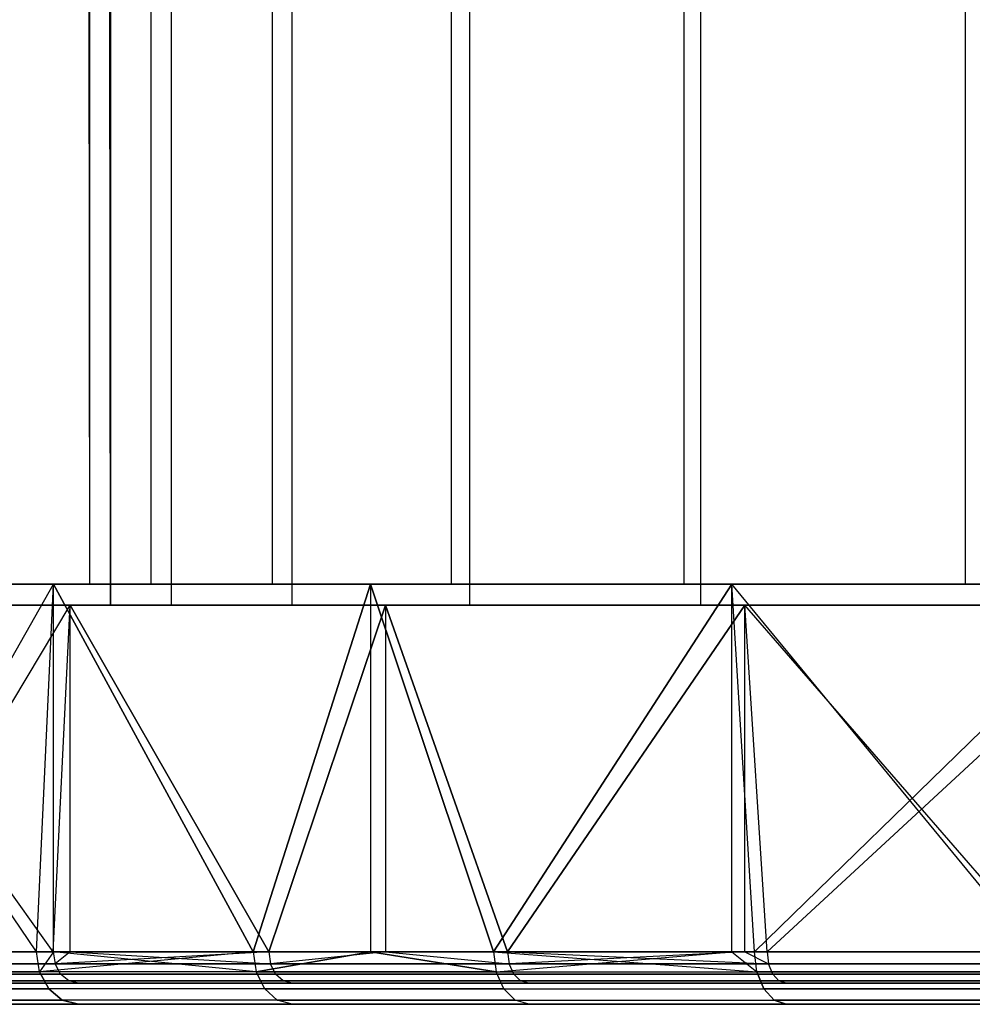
# Model space of a CAD drawing. Extents: x 0.01 to 2.77, y 0 to 2.95.
# Tile 2 of 15: x 0.29 to 0.64, y 0 to 0.37. Entities that reach past the tile are written whole.
import ezdxf

# ---------------------------------------------------------------- set-up
doc = ezdxf.new("R2010")
doc.units = 0
doc.header["$MEASUREMENT"] = 0
doc.layers.get('0').update_dxf_attribs({"color": 13, "linetype": 'CONTINUOUS'})

# ---------------------------------------------------------------- blocks, each defined once
blk = doc.blocks.new('ABBY-LED-11528_STL')
at = {"color": 0}
for p, q in [((0.30906, 2.95433, 1.39173), (0.31194, 0.15906, 1.47076)), ((0.30906, 2.95433, 1.39173), (0.31194, 0.15906, 1.47076)), ((0.30906, 2.95433, 1.39173), (0.31194, 0.15906, 1.3127)), ((0.30906, 2.95433, 1.39173), (0.31194, 0.15906, 1.3127)), ((0.31194, 2.95433, 1.3127), (0.31194, 0.15906, 1.3127)), ((0.31194, 2.95433, 1.47076), (0.31194, 0.15906, 1.47076)), ((0.31194, 2.95433, 1.47076), (0.31194, 0.15906, 1.47076)), ((0.31194, 2.95433, 1.3127), (0.31194, 0.15906, 1.3127)), ((0.33496, 2.95433, 1.15633), (0.33496, 0.15906, 1.15633)), ((0.33496, 2.95433, 1.15633), (0.33496, 0.15906, 1.15633)), ((0.33496, 2.95433, 1.62714), (0.33496, 0.15906, 1.62714)), ((0.33496, 2.95433, 1.62714), (0.33496, 0.15906, 1.62714)), ((0.38049, 2.95433, 1.00497), (0.38049, 0.15906, 1.00497)), ((0.38049, 2.95433, 1.00497), (0.38049, 0.15906, 1.00497)), ((0.38049, 2.95433, 1.7785), (0.38049, 0.15906, 1.7785)), ((0.38049, 2.95433, 1.7785), (0.38049, 0.15906, 1.7785)), ((0.44758, 2.95433, 0.86185), (0.44758, 0.15906, 0.86185)), ((0.44758, 2.95433, 0.86185), (0.44758, 0.15906, 0.86185)), ((0.44758, 2.95433, 1.92161), (0.44758, 0.15906, 1.92161)), ((0.44758, 2.95433, 1.92161), (0.44758, 0.15906, 1.92161)), ((0.5348, 2.95433, 0.73003), (0.5348, 0.15906, 0.73003)), ((0.5348, 2.95433, 0.73003), (0.5348, 0.15906, 0.73003)), ((0.5348, 2.95433, 2.05344), (0.5348, 0.15906, 2.05344)), ((0.5348, 2.95433, 2.05344), (0.5348, 0.15906, 2.05344)), ((0.64027, 2.95433, 0.61231), (0.64027, 0.15906, 0.61231)), ((0.64027, 2.95433, 0.61231), (0.64027, 0.15906, 0.61231)), ((0.64027, 2.95433, 2.17116), (0.64027, 0.15906, 2.17116)), ((0.64027, 2.95433, 2.17116), (0.64027, 0.15906, 2.17116)), ((0.3198, 0.15118, 1.31328), (0.31693, 2.93465, 1.39173)), ((0.31693, 2.93465, 1.39173), (0.3198, 0.15118, 1.47019)), ((0.31693, 2.93465, 1.39173), (0.3198, 0.15118, 1.47019)), ((0.3198, 0.15118, 1.31328), (0.31693, 2.93465, 1.39173)), ((0.3198, 2.93465, 1.47019), (0.3198, 0.15118, 1.47019)), ((0.3198, 2.93465, 1.47019), (0.3198, 0.15118, 1.47019)), ((0.3198, 2.93465, 1.31328), (0.3198, 0.15118, 1.31328)), ((0.3198, 2.93465, 1.31328), (0.3198, 0.15118, 1.31328)), ((0.34264, 2.93465, 1.62543), (0.34264, 0.15118, 1.62543)), ((0.34264, 2.93465, 1.62543), (0.34264, 0.15118, 1.62543)), ((0.34264, 2.93465, 1.15804), (0.34264, 0.15118, 1.15804)), ((0.34264, 2.93465, 1.15804), (0.34264, 0.15118, 1.15804)), ((0.38785, 2.93465, 1.77569), (0.38785, 0.15118, 1.77569)), ((0.38785, 2.93465, 1.77569), (0.38785, 0.15118, 1.77569)), ((0.38785, 2.93465, 1.00778), (0.38785, 0.15118, 1.00778)), ((0.38785, 2.93465, 1.00778), (0.38785, 0.15118, 1.00778)), ((0.45445, 2.93465, 1.91776), (0.45445, 0.15118, 1.91776)), ((0.45445, 2.93465, 1.91776), (0.45445, 0.15118, 1.91776)), ((0.45445, 2.93465, 0.8657), (0.45445, 0.15118, 0.8657)), ((0.45445, 2.93465, 0.8657), (0.45445, 0.15118, 0.8657)), ((0.54103, 2.93465, 2.04862), (0.54103, 0.15118, 2.04862)), ((0.54103, 2.93465, 2.04862), (0.54103, 0.15118, 2.04862)), ((0.54103, 2.93465, 0.73484), (0.54103, 0.15118, 0.73484)), ((0.54103, 2.93465, 0.73484), (0.54103, 0.15118, 0.73484)), ((0.19839, 0.15906, 0.70276), (0.29853, 0.15906, 0.55289)), ((0.2921, 0.02126, 2.22213), (0.19839, 0.15906, 2.08071)), ((0.2921, 0.02126, 2.22213), (0.19839, 0.15906, 2.08071)), ((0.29853, 0.15906, 2.23058), (0.19839, 0.15906, 2.08071)), ((0.19839, 0.15906, 0.70276), (0.29853, 0.15906, 0.55289)), ((0.29853, 0.15906, 2.23058), (0.19839, 0.15906, 2.08071)), ((0.22017, 0.02126, 0.66633), (0.29853, 0.15906, 0.55289)), ((0.22017, 0.02126, 0.66633), (0.29853, 0.15906, 0.55289)), ((0.2921, 0.02126, 0.56133), (0.29853, 0.15906, 0.55289)), ((0.2921, 0.02126, 0.56133), (0.29853, 0.15906, 0.55289)), ((0.2921, 0.02126, 2.22213), (0.29853, 0.15906, 2.23058)), ((0.2921, 0.02126, 2.22213), (0.29853, 0.15906, 2.23058)), ((0.29853, 0.02126, 0.55289), (0.29853, 0.15906, 0.55289)), ((0.29853, 0.15906, 0.55289), (0.37341, 0.02126, 0.46341)), ((0.29853, 0.15906, 0.55289), (0.37341, 0.02126, 0.46341)), ((0.29853, 0.15906, 0.55289), (0.41737, 0.15906, 0.41737)), ((0.29853, 0.02126, 0.55289), (0.29853, 0.15906, 0.55289)), ((0.29853, 0.02126, 2.23058), (0.29853, 0.15906, 2.23058)), ((0.29853, 0.02126, 2.23058), (0.29853, 0.15906, 2.23058)), ((0.37341, 0.02126, 2.32005), (0.29853, 0.15906, 2.23058)), ((0.37341, 0.02126, 2.32005), (0.29853, 0.15906, 2.23058)), ((0.41737, 0.15906, 2.36609), (0.29853, 0.15906, 2.23058)), ((0.29853, 0.15906, 0.55289), (0.41737, 0.15906, 0.41737)), ((0.41737, 0.15906, 2.36609), (0.29853, 0.15906, 2.23058)), ((0.33496, 0.15906, 1.62714), (0.31194, 0.15906, 1.47076)), ((0.31194, 0.15906, 1.47076), (0.31194, 0.15906, 1.3127)), ((0.31194, 0.15906, 1.3127), (0.33496, 0.15906, 1.15633)), ((0.31194, 0.15906, 1.3127), (0.33496, 0.15906, 1.15633)), ((0.33496, 0.15906, 1.62714), (0.31194, 0.15906, 1.47076)), ((0.31194, 0.15906, 1.47076), (0.31194, 0.15906, 1.3127)), ((0.38049, 0.15906, 1.7785), (0.33496, 0.15906, 1.62714)), ((0.33496, 0.15906, 1.15633), (0.38049, 0.15906, 1.00497)), ((0.33496, 0.15906, 1.15633), (0.38049, 0.15906, 1.00497)), ((0.38049, 0.15906, 1.7785), (0.33496, 0.15906, 1.62714)), ((0.41737, 0.15906, 0.41737), (0.37341, 0.02126, 0.46341)), ((0.41737, 0.15906, 0.41737), (0.37341, 0.02126, 0.46341)), ((0.37341, 0.02126, 2.32005), (0.41737, 0.15906, 2.36609)), ((0.37341, 0.02126, 2.32005), (0.41737, 0.15906, 2.36609)), ((0.44758, 0.15906, 1.92161), (0.38049, 0.15906, 1.7785)), ((0.38049, 0.15906, 1.00497), (0.44758, 0.15906, 0.86185)), ((0.38049, 0.15906, 1.00497), (0.44758, 0.15906, 0.86185)), ((0.44758, 0.15906, 1.92161), (0.38049, 0.15906, 1.7785)), ((0.46341, 0.02126, 0.37341), (0.41737, 0.15906, 0.41737)), ((0.41737, 0.15906, 0.41737), (0.55289, 0.15906, 0.29853)), ((0.41737, 0.15906, 0.41737), (0.41737, 0.02126, 0.41737)), ((0.41737, 0.15906, 0.41737), (0.41737, 0.02126, 0.41737)), ((0.46341, 0.02126, 0.37341), (0.41737, 0.15906, 0.41737)), ((0.55289, 0.15906, 2.48494), (0.41737, 0.15906, 2.36609)), ((0.41737, 0.15906, 2.36609), (0.46341, 0.02126, 2.41005)), ((0.41737, 0.15906, 2.36609), (0.46341, 0.02126, 2.41005)), ((0.41737, 0.15906, 2.36609), (0.41737, 0.02126, 2.36609)), ((0.41737, 0.15906, 2.36609), (0.41737, 0.02126, 2.36609)), ((0.41737, 0.15906, 0.41737), (0.55289, 0.15906, 0.29853)), ((0.55289, 0.15906, 2.48494), (0.41737, 0.15906, 2.36609)), ((0.5348, 0.15906, 2.05344), (0.44758, 0.15906, 1.92161)), ((0.44758, 0.15906, 0.86185), (0.5348, 0.15906, 0.73003)), ((0.44758, 0.15906, 0.86185), (0.5348, 0.15906, 0.73003)), ((0.5348, 0.15906, 2.05344), (0.44758, 0.15906, 1.92161)), ((0.46341, 0.02126, 0.37341), (0.55289, 0.15906, 0.29853)), ((0.46341, 0.02126, 0.37341), (0.55289, 0.15906, 0.29853)), ((0.55289, 0.15906, 2.48494), (0.46341, 0.02126, 2.41005)), ((0.55289, 0.15906, 2.48494), (0.46341, 0.02126, 2.41005)), ((0.64027, 0.15906, 2.17116), (0.5348, 0.15906, 2.05344)), ((0.5348, 0.15906, 0.73003), (0.64027, 0.15906, 0.61231)), ((0.5348, 0.15906, 0.73003), (0.64027, 0.15906, 0.61231)), ((0.64027, 0.15906, 2.17116), (0.5348, 0.15906, 2.05344)), ((0.56133, 0.02126, 0.2921), (0.55289, 0.15906, 0.29853)), ((0.55289, 0.15906, 0.29853), (0.70276, 0.15906, 0.19839)), ((0.55289, 0.02126, 0.29853), (0.55289, 0.15906, 0.29853)), ((0.56133, 0.02126, 0.2921), (0.55289, 0.15906, 0.29853)), ((0.55289, 0.02126, 0.29853), (0.55289, 0.15906, 0.29853)), ((0.55289, 0.02126, 2.48494), (0.55289, 0.15906, 2.48494)), ((0.56133, 0.02126, 2.49136), (0.55289, 0.15906, 2.48494)), ((0.55289, 0.02126, 2.48494), (0.55289, 0.15906, 2.48494)), ((0.56133, 0.02126, 2.49136), (0.55289, 0.15906, 2.48494)), ((0.66633, 0.02126, 2.56329), (0.55289, 0.15906, 2.48494)), ((0.66633, 0.02126, 2.56329), (0.55289, 0.15906, 2.48494)), ((0.70276, 0.15906, 2.58507), (0.55289, 0.15906, 2.48494)), ((0.55289, 0.15906, 0.29853), (0.70276, 0.15906, 0.19839)), ((0.70276, 0.15906, 2.58507), (0.55289, 0.15906, 2.48494)), ((0.56133, 0.02126, 0.2921), (0.70276, 0.15906, 0.19839)), ((0.56133, 0.02126, 0.2921), (0.70276, 0.15906, 0.19839)), ((0.76177, 0.15906, 2.27226), (0.64027, 0.15906, 2.17116)), ((0.64027, 0.15906, 0.61231), (0.76177, 0.15906, 0.5112)), ((0.64027, 0.15906, 0.61231), (0.76177, 0.15906, 0.5112)), ((0.76177, 0.15906, 2.27226), (0.64027, 0.15906, 2.17116)), ((0.20521, 0.15118, 2.07677), (0.30478, 0.15118, 2.22578)), ((0.29839, 0.02126, 0.56608), (0.20521, 0.15118, 0.70669)), ((0.29839, 0.02126, 0.56608), (0.20521, 0.15118, 0.70669)), ((0.30478, 0.15118, 0.55768), (0.20521, 0.15118, 0.70669)), ((0.30478, 0.15118, 0.55768), (0.20521, 0.15118, 0.70669)), ((0.20521, 0.15118, 2.07677), (0.30478, 0.15118, 2.22578)), ((0.22687, 0.02126, 2.11299), (0.30478, 0.15118, 2.22578)), ((0.22687, 0.02126, 2.11299), (0.30478, 0.15118, 2.22578)), ((0.29839, 0.02126, 2.21739), (0.30478, 0.15118, 2.22578)), ((0.29839, 0.02126, 2.21739), (0.30478, 0.15118, 2.22578)), ((0.29839, 0.02126, 0.56608), (0.30478, 0.15118, 0.55768)), ((0.29839, 0.02126, 0.56608), (0.30478, 0.15118, 0.55768)), ((0.30478, 0.02126, 2.22578), (0.30478, 0.15118, 2.22578)), ((0.30478, 0.15118, 2.22578), (0.37923, 0.02126, 2.31475)), ((0.30478, 0.15118, 2.22578), (0.37923, 0.02126, 2.31475)), ((0.30478, 0.15118, 2.22578), (0.42294, 0.15118, 2.36052)), ((0.30478, 0.02126, 2.22578), (0.30478, 0.15118, 2.22578)), ((0.30478, 0.02126, 0.55768), (0.30478, 0.15118, 0.55768)), ((0.30478, 0.02126, 0.55768), (0.30478, 0.15118, 0.55768)), ((0.37923, 0.02126, 0.46872), (0.30478, 0.15118, 0.55768)), ((0.37923, 0.02126, 0.46872), (0.30478, 0.15118, 0.55768)), ((0.42294, 0.15118, 0.42294), (0.30478, 0.15118, 0.55768)), ((0.42294, 0.15118, 0.42294), (0.30478, 0.15118, 0.55768)), ((0.30478, 0.15118, 2.22578), (0.42294, 0.15118, 2.36052)), ((0.3198, 0.15118, 1.31328), (0.3198, 0.15118, 1.47019)), ((0.3198, 0.15118, 1.47019), (0.34264, 0.15118, 1.62543)), ((0.34264, 0.15118, 1.15804), (0.3198, 0.15118, 1.31328)), ((0.3198, 0.15118, 1.31328), (0.3198, 0.15118, 1.47019)), ((0.3198, 0.15118, 1.47019), (0.34264, 0.15118, 1.62543)), ((0.34264, 0.15118, 1.15804), (0.3198, 0.15118, 1.31328)), ((0.34264, 0.15118, 1.62543), (0.38785, 0.15118, 1.77569)), ((0.38785, 0.15118, 1.00778), (0.34264, 0.15118, 1.15804)), ((0.34264, 0.15118, 1.62543), (0.38785, 0.15118, 1.77569)), ((0.38785, 0.15118, 1.00778), (0.34264, 0.15118, 1.15804)), ((0.42294, 0.15118, 2.36052), (0.37923, 0.02126, 2.31475)), ((0.42294, 0.15118, 2.36052), (0.37923, 0.02126, 2.31475)), ((0.37923, 0.02126, 0.46872), (0.42294, 0.15118, 0.42294)), ((0.37923, 0.02126, 0.46872), (0.42294, 0.15118, 0.42294)), ((0.38785, 0.15118, 1.77569), (0.45445, 0.15118, 1.91776)), ((0.45445, 0.15118, 0.8657), (0.38785, 0.15118, 1.00778)), ((0.38785, 0.15118, 1.77569), (0.45445, 0.15118, 1.91776)), ((0.45445, 0.15118, 0.8657), (0.38785, 0.15118, 1.00778)), ((0.46872, 0.02126, 2.40423), (0.42294, 0.15118, 2.36052)), ((0.42294, 0.15118, 2.36052), (0.55768, 0.15118, 2.47869)), ((0.42294, 0.15118, 2.36052), (0.42294, 0.02126, 2.36052)), ((0.42294, 0.15118, 2.36052), (0.42294, 0.02126, 2.36052)), ((0.46872, 0.02126, 2.40423), (0.42294, 0.15118, 2.36052)), ((0.55768, 0.15118, 0.30478), (0.42294, 0.15118, 0.42294)), ((0.42294, 0.15118, 0.42294), (0.46872, 0.02126, 0.37923)), ((0.42294, 0.15118, 0.42294), (0.46872, 0.02126, 0.37923)), ((0.42294, 0.15118, 0.42294), (0.42294, 0.02126, 0.42294)), ((0.42294, 0.15118, 0.42294), (0.42294, 0.02126, 0.42294)), ((0.55768, 0.15118, 0.30478), (0.42294, 0.15118, 0.42294)), ((0.42294, 0.15118, 2.36052), (0.55768, 0.15118, 2.47869)), ((0.45445, 0.15118, 1.91776), (0.54103, 0.15118, 2.04862)), ((0.54103, 0.15118, 0.73484), (0.45445, 0.15118, 0.8657)), ((0.45445, 0.15118, 1.91776), (0.54103, 0.15118, 2.04862)), ((0.54103, 0.15118, 0.73484), (0.45445, 0.15118, 0.8657)), ((0.46872, 0.02126, 2.40423), (0.55768, 0.15118, 2.47869)), ((0.46872, 0.02126, 2.40423), (0.55768, 0.15118, 2.47869)), ((0.55768, 0.15118, 0.30478), (0.46872, 0.02126, 0.37923)), ((0.55768, 0.15118, 0.30478), (0.46872, 0.02126, 0.37923)), ((0.54103, 0.15118, 2.04862), (0.64574, 0.15118, 2.16549)), ((0.64574, 0.15118, 0.61798), (0.54103, 0.15118, 0.73484)), ((0.54103, 0.15118, 2.04862), (0.64574, 0.15118, 2.16549)), ((0.64574, 0.15118, 0.61798), (0.54103, 0.15118, 0.73484)), ((0.56608, 0.02126, 2.48508), (0.55768, 0.15118, 2.47869)), ((0.55768, 0.15118, 2.47869), (0.70669, 0.15118, 2.57826)), ((0.55768, 0.02126, 2.47869), (0.55768, 0.15118, 2.47869)), ((0.56608, 0.02126, 2.48508), (0.55768, 0.15118, 2.47869)), ((0.55768, 0.02126, 2.47869), (0.55768, 0.15118, 2.47869)), ((0.55768, 0.02126, 0.30478), (0.55768, 0.15118, 0.30478)), ((0.56608, 0.02126, 0.29839), (0.55768, 0.15118, 0.30478)), ((0.55768, 0.02126, 0.30478), (0.55768, 0.15118, 0.30478)), ((0.56608, 0.02126, 0.29839), (0.55768, 0.15118, 0.30478)), ((0.67048, 0.02126, 0.22687), (0.55768, 0.15118, 0.30478)), ((0.67048, 0.02126, 0.22687), (0.55768, 0.15118, 0.30478)), ((0.70669, 0.15118, 0.20521), (0.55768, 0.15118, 0.30478)), ((0.70669, 0.15118, 0.20521), (0.55768, 0.15118, 0.30478)), ((0.55768, 0.15118, 2.47869), (0.70669, 0.15118, 2.57826)), ((0.56608, 0.02126, 2.48508), (0.70669, 0.15118, 2.57826)), ((0.56608, 0.02126, 2.48508), (0.70669, 0.15118, 2.57826)), ((0.2921, 0.02126, 0.56133), (0.22017, 0.02126, 0.66633)), ((0.22017, 0.02126, 2.11713), (0.2921, 0.02126, 2.22213)), ((0.2921, 0.02126, 0.56133), (0.22017, 0.02126, 0.66633)), ((0.22017, 0.02126, 2.11713), (0.2921, 0.02126, 2.22213)), ((0.29839, 0.02126, 0.56608), (0.22687, 0.02126, 0.67048)), ((0.22687, 0.02126, 2.11299), (0.29839, 0.02126, 2.21739)), ((0.22687, 0.02126, 2.11299), (0.29839, 0.02126, 2.21739)), ((0.29839, 0.02126, 0.56608), (0.22687, 0.02126, 0.67048)), ((0.29853, 0.02126, 0.55289), (0.2921, 0.02126, 0.56133)), ((0.2921, 0.02126, 2.22213), (0.29853, 0.02126, 2.23058)), ((0.29853, 0.02126, 0.55289), (0.2921, 0.02126, 0.56133)), ((0.2933, 0.01373, 0.56223), (0.2921, 0.02126, 0.56133)), ((0.2933, 0.01373, 0.56223), (0.2921, 0.02126, 0.56133)), ((0.2933, 0.01373, 2.22123), (0.2921, 0.02126, 2.22213)), ((0.2921, 0.02126, 2.22213), (0.29853, 0.02126, 2.23058)), ((0.2933, 0.01373, 2.22123), (0.2921, 0.02126, 2.22213)), ((0.29853, 0.02126, 0.55289), (0.2933, 0.01373, 0.56223)), ((0.29853, 0.02126, 0.55289), (0.2933, 0.01373, 0.56223)), ((0.37341, 0.02126, 2.32005), (0.2933, 0.01373, 2.22123)), ((0.37341, 0.02126, 2.32005), (0.2933, 0.01373, 2.22123)), ((0.29853, 0.02126, 2.23058), (0.2933, 0.01373, 2.22123)), ((0.29853, 0.02126, 2.23058), (0.2933, 0.01373, 2.22123)), ((0.30478, 0.02126, 0.55768), (0.29839, 0.02126, 0.56608)), ((0.29839, 0.02126, 0.56608), (0.2991, 0.01674, 0.56662)), ((0.29839, 0.02126, 0.56608), (0.2991, 0.01674, 0.56662)), ((0.29839, 0.02126, 2.21739), (0.2991, 0.01674, 2.21685)), ((0.29839, 0.02126, 2.21739), (0.2991, 0.01674, 2.21685)), ((0.29839, 0.02126, 2.21739), (0.30478, 0.02126, 2.22578)), ((0.29839, 0.02126, 2.21739), (0.30478, 0.02126, 2.22578)), ((0.30478, 0.02126, 0.55768), (0.29839, 0.02126, 0.56608)), ((0.37341, 0.02126, 0.46341), (0.29853, 0.02126, 0.55289)), ((0.29853, 0.02126, 2.23058), (0.37341, 0.02126, 2.32005)), ((0.37341, 0.02126, 0.46341), (0.29853, 0.02126, 0.55289)), ((0.37452, 0.01373, 0.46442), (0.29853, 0.02126, 0.55289)), ((0.37452, 0.01373, 0.46442), (0.29853, 0.02126, 0.55289)), ((0.29853, 0.02126, 2.23058), (0.37341, 0.02126, 2.32005)), ((0.37923, 0.02126, 0.46872), (0.2991, 0.01674, 0.56662)), ((0.30478, 0.02126, 0.55768), (0.2991, 0.01674, 0.56662)), ((0.37923, 0.02126, 0.46872), (0.2991, 0.01674, 0.56662)), ((0.30478, 0.02126, 0.55768), (0.2991, 0.01674, 0.56662)), ((0.30478, 0.02126, 2.22578), (0.2991, 0.01674, 2.21685)), ((0.30478, 0.02126, 2.22578), (0.2991, 0.01674, 2.21685)), ((0.37923, 0.02126, 0.46872), (0.30478, 0.02126, 0.55768)), ((0.30478, 0.02126, 2.22578), (0.3799, 0.01674, 2.31414)), ((0.30478, 0.02126, 2.22578), (0.37923, 0.02126, 2.31475)), ((0.30478, 0.02126, 2.22578), (0.3799, 0.01674, 2.31414)), ((0.30478, 0.02126, 2.22578), (0.37923, 0.02126, 2.31475)), ((0.37923, 0.02126, 0.46872), (0.30478, 0.02126, 0.55768)), ((0.41737, 0.02126, 0.41737), (0.37341, 0.02126, 0.46341)), ((0.37341, 0.02126, 2.32005), (0.41737, 0.02126, 2.36609)), ((0.37341, 0.02126, 2.32005), (0.41737, 0.02126, 2.36609)), ((0.37341, 0.02126, 2.32005), (0.37452, 0.01373, 2.31904)), ((0.37341, 0.02126, 0.46341), (0.37452, 0.01373, 0.46442)), ((0.41737, 0.02126, 0.41737), (0.37341, 0.02126, 0.46341)), ((0.37341, 0.02126, 0.46341), (0.37452, 0.01373, 0.46442)), ((0.37341, 0.02126, 2.32005), (0.37452, 0.01373, 2.31904)), ((0.37452, 0.01373, 2.31904), (0.41737, 0.02126, 2.36609)), ((0.41737, 0.02126, 0.41737), (0.37452, 0.01373, 0.46442)), ((0.41737, 0.02126, 0.41737), (0.37452, 0.01373, 0.46442)), ((0.37452, 0.01373, 2.31904), (0.41737, 0.02126, 2.36609)), ((0.42294, 0.02126, 0.42294), (0.37923, 0.02126, 0.46872)), ((0.37923, 0.02126, 0.46872), (0.3799, 0.01674, 0.46932)), ((0.37923, 0.02126, 0.46872), (0.3799, 0.01674, 0.46932)), ((0.37923, 0.02126, 2.31475), (0.3799, 0.01674, 2.31414)), ((0.37923, 0.02126, 2.31475), (0.3799, 0.01674, 2.31414)), ((0.37923, 0.02126, 2.31475), (0.42294, 0.02126, 2.36052)), ((0.37923, 0.02126, 2.31475), (0.42294, 0.02126, 2.36052)), ((0.42294, 0.02126, 0.42294), (0.37923, 0.02126, 0.46872)), ((0.42294, 0.02126, 0.42294), (0.3799, 0.01674, 0.46932)), ((0.42294, 0.02126, 0.42294), (0.3799, 0.01674, 0.46932)), ((0.42294, 0.02126, 2.36052), (0.3799, 0.01674, 2.31414)), ((0.42294, 0.02126, 2.36052), (0.3799, 0.01674, 2.31414)), ((0.46341, 0.02126, 0.37341), (0.41737, 0.02126, 0.41737)), ((0.41737, 0.02126, 2.36609), (0.46341, 0.02126, 2.41005)), ((0.46341, 0.02126, 0.37341), (0.41737, 0.02126, 0.41737)), ((0.46442, 0.01373, 0.37452), (0.41737, 0.02126, 0.41737)), ((0.46442, 0.01373, 0.37452), (0.41737, 0.02126, 0.41737)), ((0.41737, 0.02126, 2.36609), (0.46341, 0.02126, 2.41005)), ((0.41737, 0.02126, 2.36609), (0.46442, 0.01373, 2.40894)), ((0.41737, 0.02126, 2.36609), (0.46442, 0.01373, 2.40894)), ((0.46872, 0.02126, 0.37923), (0.42294, 0.02126, 0.42294)), ((0.42294, 0.02126, 0.42294), (0.46932, 0.01674, 0.3799)), ((0.42294, 0.02126, 0.42294), (0.46932, 0.01674, 0.3799)), ((0.42294, 0.02126, 2.36052), (0.46932, 0.01674, 2.40357)), ((0.42294, 0.02126, 2.36052), (0.46932, 0.01674, 2.40357)), ((0.42294, 0.02126, 2.36052), (0.46872, 0.02126, 2.40423)), ((0.42294, 0.02126, 2.36052), (0.46872, 0.02126, 2.40423)), ((0.46872, 0.02126, 0.37923), (0.42294, 0.02126, 0.42294)), ((0.55289, 0.02126, 0.29853), (0.46341, 0.02126, 0.37341)), ((0.46341, 0.02126, 2.41005), (0.55289, 0.02126, 2.48494)), ((0.46341, 0.02126, 2.41005), (0.55289, 0.02126, 2.48494)), ((0.46341, 0.02126, 2.41005), (0.46442, 0.01373, 2.40894)), ((0.46341, 0.02126, 0.37341), (0.46442, 0.01373, 0.37452)), ((0.46341, 0.02126, 0.37341), (0.46442, 0.01373, 0.37452)), ((0.46341, 0.02126, 0.37341), (0.56223, 0.01373, 0.2933)), ((0.46341, 0.02126, 0.37341), (0.56223, 0.01373, 0.2933)), ((0.55289, 0.02126, 0.29853), (0.46341, 0.02126, 0.37341)), ((0.46341, 0.02126, 2.41005), (0.46442, 0.01373, 2.40894)), ((0.46442, 0.01373, 2.40894), (0.55289, 0.02126, 2.48494)), ((0.46442, 0.01373, 2.40894), (0.55289, 0.02126, 2.48494)), ((0.55768, 0.02126, 0.30478), (0.46872, 0.02126, 0.37923)), ((0.46872, 0.02126, 0.37923), (0.46932, 0.01674, 0.3799)), ((0.46872, 0.02126, 0.37923), (0.46932, 0.01674, 0.3799)), ((0.46872, 0.02126, 2.40423), (0.46932, 0.01674, 2.40357)), ((0.46872, 0.02126, 2.40423), (0.46932, 0.01674, 2.40357)), ((0.46872, 0.02126, 2.40423), (0.56662, 0.01674, 2.48436)), ((0.46872, 0.02126, 2.40423), (0.55768, 0.02126, 2.47869)), ((0.46872, 0.02126, 2.40423), (0.56662, 0.01674, 2.48436)), ((0.46872, 0.02126, 2.40423), (0.55768, 0.02126, 2.47869)), ((0.55768, 0.02126, 0.30478), (0.46872, 0.02126, 0.37923)), ((0.55768, 0.02126, 0.30478), (0.46932, 0.01674, 0.3799)), ((0.55768, 0.02126, 0.30478), (0.46932, 0.01674, 0.3799)), ((0.56133, 0.02126, 0.2921), (0.55289, 0.02126, 0.29853)), ((0.55289, 0.02126, 2.48494), (0.56133, 0.02126, 2.49136)), ((0.55289, 0.02126, 0.29853), (0.56223, 0.01373, 0.2933)), ((0.55289, 0.02126, 0.29853), (0.56223, 0.01373, 0.2933)), ((0.56133, 0.02126, 0.2921), (0.55289, 0.02126, 0.29853)), ((0.55289, 0.02126, 2.48494), (0.56133, 0.02126, 2.49136)), ((0.55289, 0.02126, 2.48494), (0.56223, 0.01373, 2.49017)), ((0.55289, 0.02126, 2.48494), (0.56223, 0.01373, 2.49017)), ((0.56608, 0.02126, 0.29839), (0.55768, 0.02126, 0.30478)), ((0.55768, 0.02126, 0.30478), (0.56662, 0.01674, 0.2991)), ((0.55768, 0.02126, 0.30478), (0.56662, 0.01674, 0.2991)), ((0.55768, 0.02126, 2.47869), (0.56662, 0.01674, 2.48436)), ((0.55768, 0.02126, 2.47869), (0.56662, 0.01674, 2.48436)), ((0.55768, 0.02126, 2.47869), (0.56608, 0.02126, 2.48508)), ((0.55768, 0.02126, 2.47869), (0.56608, 0.02126, 2.48508)), ((0.56608, 0.02126, 0.29839), (0.55768, 0.02126, 0.30478)), ((0.66633, 0.02126, 0.22017), (0.56133, 0.02126, 0.2921)), ((0.56133, 0.02126, 2.49136), (0.66633, 0.02126, 2.56329)), ((0.56223, 0.01373, 0.2933), (0.56133, 0.02126, 0.2921)), ((0.66633, 0.02126, 0.22017), (0.56133, 0.02126, 0.2921)), ((0.56223, 0.01373, 0.2933), (0.56133, 0.02126, 0.2921)), ((0.56223, 0.01373, 2.49017), (0.56133, 0.02126, 2.49136)), ((0.56133, 0.02126, 2.49136), (0.66633, 0.02126, 2.56329)), ((0.56223, 0.01373, 2.49017), (0.56133, 0.02126, 2.49136)), ((0.67048, 0.02126, 0.22687), (0.56608, 0.02126, 0.29839)), ((0.56608, 0.02126, 0.29839), (0.56662, 0.01674, 0.2991)), ((0.56608, 0.02126, 0.29839), (0.56662, 0.01674, 0.2991)), ((0.56608, 0.02126, 2.48508), (0.56662, 0.01674, 2.48436)), ((0.56608, 0.02126, 2.48508), (0.56662, 0.01674, 2.48436)), ((0.56608, 0.02126, 2.48508), (0.67048, 0.02126, 2.5566)), ((0.56608, 0.02126, 2.48508), (0.67048, 0.02126, 2.5566)), ((0.67048, 0.02126, 0.22687), (0.56608, 0.02126, 0.29839)), ((0.22763, 0.01674, 0.67095), (0.2991, 0.01674, 0.56662)), ((0.2991, 0.01674, 2.21685), (0.22763, 0.01674, 2.11251)), ((0.2991, 0.01674, 2.21685), (0.22763, 0.01674, 2.11251)), ((0.22763, 0.01674, 0.67095), (0.2991, 0.01674, 0.56662)), ((0.2991, 0.01674, 0.56662), (0.3799, 0.01674, 0.46932)), ((0.3799, 0.01674, 2.31414), (0.2991, 0.01674, 2.21685)), ((0.30115, 0.01291, 2.2153), (0.2991, 0.01674, 2.21685)), ((0.3799, 0.01674, 2.31414), (0.2991, 0.01674, 2.21685)), ((0.30115, 0.01291, 2.2153), (0.2991, 0.01674, 2.21685)), ((0.30115, 0.01291, 0.56816), (0.2991, 0.01674, 0.56662)), ((0.30115, 0.01291, 0.56816), (0.2991, 0.01674, 0.56662)), ((0.2991, 0.01674, 0.56662), (0.3799, 0.01674, 0.46932)), ((0.3799, 0.01674, 0.46932), (0.46932, 0.01674, 0.3799)), ((0.46932, 0.01674, 2.40357), (0.3799, 0.01674, 2.31414)), ((0.38179, 0.01291, 2.31242), (0.3799, 0.01674, 2.31414)), ((0.46932, 0.01674, 2.40357), (0.3799, 0.01674, 2.31414)), ((0.38179, 0.01291, 2.31242), (0.3799, 0.01674, 2.31414)), ((0.38179, 0.01291, 0.47105), (0.3799, 0.01674, 0.46932)), ((0.38179, 0.01291, 0.47105), (0.3799, 0.01674, 0.46932)), ((0.3799, 0.01674, 0.46932), (0.46932, 0.01674, 0.3799)), ((0.46932, 0.01674, 0.3799), (0.56662, 0.01674, 0.2991)), ((0.56662, 0.01674, 2.48436), (0.46932, 0.01674, 2.40357)), ((0.47105, 0.01291, 2.40168), (0.46932, 0.01674, 2.40357)), ((0.56662, 0.01674, 2.48436), (0.46932, 0.01674, 2.40357)), ((0.47105, 0.01291, 2.40168), (0.46932, 0.01674, 2.40357)), ((0.47105, 0.01291, 0.38179), (0.46932, 0.01674, 0.3799)), ((0.47105, 0.01291, 0.38179), (0.46932, 0.01674, 0.3799)), ((0.46932, 0.01674, 0.3799), (0.56662, 0.01674, 0.2991)), ((0.56662, 0.01674, 0.2991), (0.67095, 0.01674, 0.22763)), ((0.67095, 0.01674, 2.55583), (0.56662, 0.01674, 2.48436)), ((0.56816, 0.01291, 2.48232), (0.56662, 0.01674, 2.48436)), ((0.67095, 0.01674, 2.55583), (0.56662, 0.01674, 2.48436)), ((0.56816, 0.01291, 2.48232), (0.56662, 0.01674, 2.48436)), ((0.56816, 0.01291, 0.30115), (0.56662, 0.01674, 0.2991)), ((0.56816, 0.01291, 0.30115), (0.56662, 0.01674, 0.2991)), ((0.56662, 0.01674, 0.2991), (0.67095, 0.01674, 0.22763)), ((0.22145, 0.01373, 0.66712), (0.2933, 0.01373, 0.56223)), ((0.22145, 0.01373, 0.66712), (0.2933, 0.01373, 0.56223)), ((0.2933, 0.01373, 2.22123), (0.22145, 0.01373, 2.11634)), ((0.2933, 0.01373, 2.22123), (0.22145, 0.01373, 2.11634)), ((0.30115, 0.01291, 2.2153), (0.22981, 0.01291, 2.11116)), ((0.22981, 0.01291, 0.6723), (0.30115, 0.01291, 0.56816)), ((0.30115, 0.01291, 2.2153), (0.22981, 0.01291, 2.11116)), ((0.22981, 0.01291, 0.6723), (0.30115, 0.01291, 0.56816)), ((0.37452, 0.01373, 2.31904), (0.2933, 0.01373, 2.22123)), ((0.2933, 0.01373, 2.22123), (0.2967, 0.00734, 2.21866)), ((0.37452, 0.01373, 0.46442), (0.2933, 0.01373, 0.56223)), ((0.37452, 0.01373, 0.46442), (0.2933, 0.01373, 0.56223)), ((0.2967, 0.00734, 0.5648), (0.2933, 0.01373, 0.56223)), ((0.2967, 0.00734, 0.5648), (0.2933, 0.01373, 0.56223)), ((0.2933, 0.01373, 2.22123), (0.2967, 0.00734, 2.21866)), ((0.37452, 0.01373, 2.31904), (0.2933, 0.01373, 2.22123)), ((0.38179, 0.01291, 2.31242), (0.30115, 0.01291, 2.2153)), ((0.30115, 0.01291, 0.56816), (0.38179, 0.01291, 0.47105)), ((0.3042, 0.01035, 2.213), (0.30115, 0.01291, 2.2153)), ((0.38179, 0.01291, 2.31242), (0.30115, 0.01291, 2.2153)), ((0.3042, 0.01035, 2.213), (0.30115, 0.01291, 2.2153)), ((0.3042, 0.01035, 0.57047), (0.30115, 0.01291, 0.56816)), ((0.3042, 0.01035, 0.57047), (0.30115, 0.01291, 0.56816)), ((0.30115, 0.01291, 0.56816), (0.38179, 0.01291, 0.47105)), ((0.37767, 0.00734, 2.31617), (0.37452, 0.01373, 2.31904)), ((0.46442, 0.01373, 0.37452), (0.37452, 0.01373, 0.46442)), ((0.46442, 0.01373, 0.37452), (0.37452, 0.01373, 0.46442)), ((0.37767, 0.00734, 0.4673), (0.37452, 0.01373, 0.46442)), ((0.37767, 0.00734, 0.4673), (0.37452, 0.01373, 0.46442)), ((0.37452, 0.01373, 2.31904), (0.46442, 0.01373, 2.40894)), ((0.37452, 0.01373, 2.31904), (0.46442, 0.01373, 2.40894)), ((0.37767, 0.00734, 2.31617), (0.37452, 0.01373, 2.31904)), ((0.47105, 0.01291, 2.40168), (0.38179, 0.01291, 2.31242)), ((0.38179, 0.01291, 0.47105), (0.47105, 0.01291, 0.38179)), ((0.38462, 0.01035, 2.30984), (0.38179, 0.01291, 2.31242)), ((0.47105, 0.01291, 2.40168), (0.38179, 0.01291, 2.31242)), ((0.38462, 0.01035, 2.30984), (0.38179, 0.01291, 2.31242)), ((0.38462, 0.01035, 0.47363), (0.38179, 0.01291, 0.47105)), ((0.38462, 0.01035, 0.47363), (0.38179, 0.01291, 0.47105)), ((0.38179, 0.01291, 0.47105), (0.47105, 0.01291, 0.38179)), ((0.4673, 0.00734, 0.37767), (0.46442, 0.01373, 0.37452)), ((0.46442, 0.01373, 0.37452), (0.56223, 0.01373, 0.2933)), ((0.46442, 0.01373, 0.37452), (0.56223, 0.01373, 0.2933)), ((0.4673, 0.00734, 0.37767), (0.46442, 0.01373, 0.37452)), ((0.4673, 0.00734, 2.40579), (0.46442, 0.01373, 2.40894)), ((0.46442, 0.01373, 2.40894), (0.56223, 0.01373, 2.49017)), ((0.46442, 0.01373, 2.40894), (0.56223, 0.01373, 2.49017)), ((0.4673, 0.00734, 2.40579), (0.46442, 0.01373, 2.40894)), ((0.56816, 0.01291, 2.48232), (0.47105, 0.01291, 2.40168)), ((0.47105, 0.01291, 0.38179), (0.56816, 0.01291, 0.30115)), ((0.47363, 0.01035, 2.39884), (0.47105, 0.01291, 2.40168)), ((0.56816, 0.01291, 2.48232), (0.47105, 0.01291, 2.40168)), ((0.47363, 0.01035, 2.39884), (0.47105, 0.01291, 2.40168)), ((0.47363, 0.01035, 0.38462), (0.47105, 0.01291, 0.38179)), ((0.47363, 0.01035, 0.38462), (0.47105, 0.01291, 0.38179)), ((0.47105, 0.01291, 0.38179), (0.56816, 0.01291, 0.30115)), ((0.56223, 0.01373, 0.2933), (0.5648, 0.00734, 0.2967)), ((0.56223, 0.01373, 0.2933), (0.5648, 0.00734, 0.2967)), ((0.56223, 0.01373, 0.2933), (0.66712, 0.01373, 0.22145)), ((0.56223, 0.01373, 0.2933), (0.66712, 0.01373, 0.22145)), ((0.5648, 0.00734, 2.48676), (0.56223, 0.01373, 2.49017)), ((0.66712, 0.01373, 2.56202), (0.56223, 0.01373, 2.49017)), ((0.5648, 0.00734, 2.48676), (0.56223, 0.01373, 2.49017)), ((0.66712, 0.01373, 2.56202), (0.56223, 0.01373, 2.49017)), ((0.6723, 0.01291, 2.55366), (0.56816, 0.01291, 2.48232)), ((0.56816, 0.01291, 0.30115), (0.6723, 0.01291, 0.22981)), ((0.57047, 0.01035, 2.47926), (0.56816, 0.01291, 2.48232)), ((0.6723, 0.01291, 2.55366), (0.56816, 0.01291, 2.48232)), ((0.57047, 0.01035, 2.47926), (0.56816, 0.01291, 2.48232)), ((0.57047, 0.01035, 0.3042), (0.56816, 0.01291, 0.30115)), ((0.57047, 0.01035, 0.3042), (0.56816, 0.01291, 0.30115)), ((0.56816, 0.01291, 0.30115), (0.6723, 0.01291, 0.22981)), ((0.3042, 0.01035, 2.213), (0.23307, 0.01035, 2.10915)), ((0.23307, 0.01035, 0.67432), (0.3042, 0.01035, 0.57047)), ((0.3042, 0.01035, 2.213), (0.23307, 0.01035, 2.10915)), ((0.23307, 0.01035, 0.67432), (0.3042, 0.01035, 0.57047)), ((0.23691, 0.00945, 2.10677), (0.30781, 0.00945, 2.21027)), ((0.30781, 0.00945, 0.57319), (0.23691, 0.00945, 0.6767)), ((0.23691, 0.00945, 2.10677), (0.30781, 0.00945, 2.21027)), ((0.30781, 0.00945, 0.57319), (0.23691, 0.00945, 0.6767)), ((0.38462, 0.01035, 2.30984), (0.3042, 0.01035, 2.213)), ((0.3042, 0.01035, 0.57047), (0.38462, 0.01035, 0.47363)), ((0.30781, 0.00945, 2.21027), (0.3042, 0.01035, 2.213)), ((0.38462, 0.01035, 2.30984), (0.3042, 0.01035, 2.213)), ((0.30781, 0.00945, 2.21027), (0.3042, 0.01035, 2.213)), ((0.30781, 0.00945, 0.57319), (0.3042, 0.01035, 0.57047)), ((0.30781, 0.00945, 0.57319), (0.3042, 0.01035, 0.57047)), ((0.3042, 0.01035, 0.57047), (0.38462, 0.01035, 0.47363)), ((0.30781, 0.00945, 2.21027), (0.38796, 0.00945, 2.30679)), ((0.38796, 0.00945, 0.47667), (0.30781, 0.00945, 0.57319)), ((0.30781, 0.00945, 2.21027), (0.38796, 0.00945, 2.30679)), ((0.38796, 0.00945, 0.47667), (0.30781, 0.00945, 0.57319)), ((0.47363, 0.01035, 2.39884), (0.38462, 0.01035, 2.30984)), ((0.38462, 0.01035, 0.47363), (0.47363, 0.01035, 0.38462)), ((0.38796, 0.00945, 2.30679), (0.38462, 0.01035, 2.30984)), ((0.47363, 0.01035, 2.39884), (0.38462, 0.01035, 2.30984)), ((0.38796, 0.00945, 2.30679), (0.38462, 0.01035, 2.30984)), ((0.38796, 0.00945, 0.47667), (0.38462, 0.01035, 0.47363)), ((0.38796, 0.00945, 0.47667), (0.38462, 0.01035, 0.47363)), ((0.38462, 0.01035, 0.47363), (0.47363, 0.01035, 0.38462)), ((0.38796, 0.00945, 2.30679), (0.47667, 0.00945, 2.3955)), ((0.47667, 0.00945, 0.38796), (0.38796, 0.00945, 0.47667)), ((0.38796, 0.00945, 2.30679), (0.47667, 0.00945, 2.3955)), ((0.47667, 0.00945, 0.38796), (0.38796, 0.00945, 0.47667)), ((0.57047, 0.01035, 2.47926), (0.47363, 0.01035, 2.39884)), ((0.47363, 0.01035, 0.38462), (0.57047, 0.01035, 0.3042)), ((0.47667, 0.00945, 2.3955), (0.47363, 0.01035, 2.39884)), ((0.57047, 0.01035, 2.47926), (0.47363, 0.01035, 2.39884)), ((0.47667, 0.00945, 2.3955), (0.47363, 0.01035, 2.39884)), ((0.47667, 0.00945, 0.38796), (0.47363, 0.01035, 0.38462)), ((0.47667, 0.00945, 0.38796), (0.47363, 0.01035, 0.38462)), ((0.47363, 0.01035, 0.38462), (0.57047, 0.01035, 0.3042)), ((0.47667, 0.00945, 2.3955), (0.57319, 0.00945, 2.47565)), ((0.57319, 0.00945, 0.30781), (0.47667, 0.00945, 0.38796)), ((0.47667, 0.00945, 2.3955), (0.57319, 0.00945, 2.47565)), ((0.57319, 0.00945, 0.30781), (0.47667, 0.00945, 0.38796)), ((0.67432, 0.01035, 2.5504), (0.57047, 0.01035, 2.47926)), ((0.57047, 0.01035, 0.3042), (0.67432, 0.01035, 0.23307)), ((0.57319, 0.00945, 2.47565), (0.57047, 0.01035, 2.47926)), ((0.67432, 0.01035, 2.5504), (0.57047, 0.01035, 2.47926)), ((0.57319, 0.00945, 2.47565), (0.57047, 0.01035, 2.47926)), ((0.57319, 0.00945, 0.30781), (0.57047, 0.01035, 0.3042)), ((0.57319, 0.00945, 0.30781), (0.57047, 0.01035, 0.3042)), ((0.57047, 0.01035, 0.3042), (0.67432, 0.01035, 0.23307)), ((0.57319, 0.00945, 2.47565), (0.6767, 0.00945, 2.54655)), ((0.6767, 0.00945, 0.23691), (0.57319, 0.00945, 0.30781)), ((0.57319, 0.00945, 2.47565), (0.6767, 0.00945, 2.54655)), ((0.6767, 0.00945, 0.23691), (0.57319, 0.00945, 0.30781)), ((0.22508, 0.00734, 0.66937), (0.2967, 0.00734, 0.5648)), ((0.22508, 0.00734, 0.66937), (0.2967, 0.00734, 0.5648)), ((0.2967, 0.00734, 2.21866), (0.22508, 0.00734, 2.1141)), ((0.2967, 0.00734, 2.21866), (0.22508, 0.00734, 2.1141)), ((0.37767, 0.00734, 2.31617), (0.2967, 0.00734, 2.21866)), ((0.2967, 0.00734, 2.21866), (0.3018, 0.00307, 2.21481)), ((0.37767, 0.00734, 2.31617), (0.2967, 0.00734, 2.21866)), ((0.37767, 0.00734, 0.4673), (0.2967, 0.00734, 0.5648)), ((0.37767, 0.00734, 0.4673), (0.2967, 0.00734, 0.5648)), ((0.3018, 0.00307, 0.56865), (0.2967, 0.00734, 0.5648)), ((0.3018, 0.00307, 0.56865), (0.2967, 0.00734, 0.5648)), ((0.2967, 0.00734, 2.21866), (0.3018, 0.00307, 2.21481)), ((0.38239, 0.00307, 2.31187), (0.37767, 0.00734, 2.31617)), ((0.4673, 0.00734, 0.37767), (0.37767, 0.00734, 0.4673)), ((0.4673, 0.00734, 0.37767), (0.37767, 0.00734, 0.4673)), ((0.38239, 0.00307, 0.4716), (0.37767, 0.00734, 0.4673)), ((0.38239, 0.00307, 0.4716), (0.37767, 0.00734, 0.4673)), ((0.37767, 0.00734, 2.31617), (0.4673, 0.00734, 2.40579)), ((0.37767, 0.00734, 2.31617), (0.4673, 0.00734, 2.40579)), ((0.38239, 0.00307, 2.31187), (0.37767, 0.00734, 2.31617)), ((0.4716, 0.00307, 0.38239), (0.4673, 0.00734, 0.37767)), ((0.4673, 0.00734, 0.37767), (0.5648, 0.00734, 0.2967)), ((0.4673, 0.00734, 0.37767), (0.5648, 0.00734, 0.2967)), ((0.4716, 0.00307, 0.38239), (0.4673, 0.00734, 0.37767)), ((0.4716, 0.00307, 2.40107), (0.4673, 0.00734, 2.40579)), ((0.4673, 0.00734, 2.40579), (0.5648, 0.00734, 2.48676)), ((0.4673, 0.00734, 2.40579), (0.5648, 0.00734, 2.48676)), ((0.4716, 0.00307, 2.40107), (0.4673, 0.00734, 2.40579)), ((0.5648, 0.00734, 0.2967), (0.56865, 0.00307, 0.3018)), ((0.5648, 0.00734, 0.2967), (0.56865, 0.00307, 0.3018)), ((0.5648, 0.00734, 0.2967), (0.66937, 0.00734, 0.22508)), ((0.5648, 0.00734, 0.2967), (0.66937, 0.00734, 0.22508)), ((0.56865, 0.00307, 2.48166), (0.5648, 0.00734, 2.48676)), ((0.66937, 0.00734, 2.55839), (0.5648, 0.00734, 2.48676)), ((0.56865, 0.00307, 2.48166), (0.5648, 0.00734, 2.48676)), ((0.66937, 0.00734, 2.55839), (0.5648, 0.00734, 2.48676)), ((0.2305, 0.00307, 0.67273), (0.3018, 0.00307, 0.56865)), ((0.2305, 0.00307, 0.67273), (0.3018, 0.00307, 0.56865)), ((0.3018, 0.00307, 2.21481), (0.2305, 0.00307, 2.11073)), ((0.3018, 0.00307, 2.21481), (0.2305, 0.00307, 2.11073)), ((0.30781, 0.00157, 2.21027), (0.23691, 0.00157, 2.10677)), ((0.23691, 0.00157, 0.6767), (0.30781, 0.00157, 0.57319)), ((0.23691, 0.00157, 0.6767), (0.30781, 0.00157, 0.57319)), ((0.30781, 0.00157, 2.21027), (0.23691, 0.00157, 2.10677)), ((0.38239, 0.00307, 2.31187), (0.3018, 0.00307, 2.21481)), ((0.3018, 0.00307, 2.21481), (0.30781, 0.00157, 2.21027)), ((0.38239, 0.00307, 2.31187), (0.3018, 0.00307, 2.21481)), ((0.38239, 0.00307, 0.4716), (0.3018, 0.00307, 0.56865)), ((0.38239, 0.00307, 0.4716), (0.3018, 0.00307, 0.56865)), ((0.30781, 0.00157, 0.57319), (0.3018, 0.00307, 0.56865)), ((0.30781, 0.00157, 0.57319), (0.3018, 0.00307, 0.56865)), ((0.3018, 0.00307, 2.21481), (0.30781, 0.00157, 2.21027)), ((0.38796, 0.00157, 2.30679), (0.30781, 0.00157, 2.21027)), ((0.30781, 0.00157, 0.57319), (0.38796, 0.00157, 0.47667)), ((0.38796, 0.00157, 2.30679), (0.30781, 0.00157, 2.21027)), ((0.30781, 0.00157, 0.57319), (0.38796, 0.00157, 0.47667)), ((0.38796, 0.00157, 2.30679), (0.38239, 0.00307, 2.31187)), ((0.4716, 0.00307, 0.38239), (0.38239, 0.00307, 0.4716)), ((0.4716, 0.00307, 0.38239), (0.38239, 0.00307, 0.4716)), ((0.38796, 0.00157, 0.47667), (0.38239, 0.00307, 0.4716)), ((0.38796, 0.00157, 0.47667), (0.38239, 0.00307, 0.4716)), ((0.38239, 0.00307, 2.31187), (0.4716, 0.00307, 2.40107)), ((0.38239, 0.00307, 2.31187), (0.4716, 0.00307, 2.40107)), ((0.38796, 0.00157, 2.30679), (0.38239, 0.00307, 2.31187)), ((0.47667, 0.00157, 2.3955), (0.38796, 0.00157, 2.30679)), ((0.38796, 0.00157, 0.47667), (0.47667, 0.00157, 0.38796)), ((0.38796, 0.00157, 0.47667), (0.47667, 0.00157, 0.38796)), ((0.47667, 0.00157, 2.3955), (0.38796, 0.00157, 2.30679)), ((0.47667, 0.00157, 0.38796), (0.4716, 0.00307, 0.38239)), ((0.4716, 0.00307, 0.38239), (0.56865, 0.00307, 0.3018)), ((0.4716, 0.00307, 0.38239), (0.56865, 0.00307, 0.3018)), ((0.47667, 0.00157, 0.38796), (0.4716, 0.00307, 0.38239)), ((0.47667, 0.00157, 2.3955), (0.4716, 0.00307, 2.40107)), ((0.4716, 0.00307, 2.40107), (0.56865, 0.00307, 2.48166)), ((0.4716, 0.00307, 2.40107), (0.56865, 0.00307, 2.48166)), ((0.47667, 0.00157, 2.3955), (0.4716, 0.00307, 2.40107)), ((0.57319, 0.00157, 2.47565), (0.47667, 0.00157, 2.3955)), ((0.47667, 0.00157, 0.38796), (0.57319, 0.00157, 0.30781)), ((0.47667, 0.00157, 0.38796), (0.57319, 0.00157, 0.30781)), ((0.57319, 0.00157, 2.47565), (0.47667, 0.00157, 2.3955)), ((0.56865, 0.00307, 0.3018), (0.57319, 0.00157, 0.30781)), ((0.56865, 0.00307, 0.3018), (0.57319, 0.00157, 0.30781)), ((0.56865, 0.00307, 0.3018), (0.67273, 0.00307, 0.2305)), ((0.56865, 0.00307, 0.3018), (0.67273, 0.00307, 0.2305)), ((0.57319, 0.00157, 2.47565), (0.56865, 0.00307, 2.48166)), ((0.67273, 0.00307, 2.55296), (0.56865, 0.00307, 2.48166)), ((0.57319, 0.00157, 2.47565), (0.56865, 0.00307, 2.48166)), ((0.67273, 0.00307, 2.55296), (0.56865, 0.00307, 2.48166)), ((0.6767, 0.00157, 2.54655), (0.57319, 0.00157, 2.47565)), ((0.57319, 0.00157, 0.30781), (0.6767, 0.00157, 0.23691)), ((0.57319, 0.00157, 0.30781), (0.6767, 0.00157, 0.23691)), ((0.6767, 0.00157, 2.54655), (0.57319, 0.00157, 2.47565))]:
    blk.add_line(p, q, dxfattribs=at)

msp = doc.modelspace()

# ---------------------------------------------------------------- block references
at = {"color": 0}
msp.add_blockref('ABBY-LED-11528_STL', (0, 0), dxfattribs=at)

doc.saveas('drawing.dxf')
